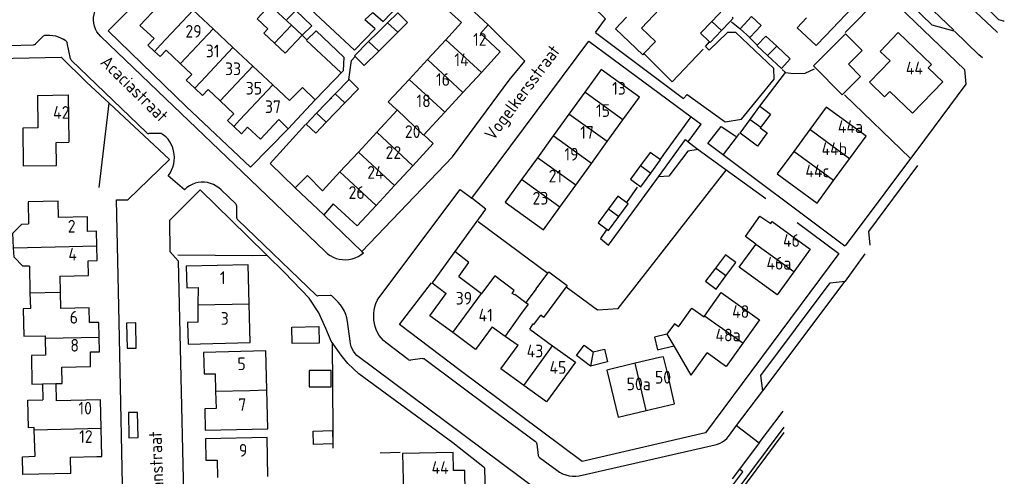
# Model space of a CAD drawing. Header units: metres. Extents: x 233874 to 239264, y 443832 to 448222.
# Tile 17 of 195: x 235476 to 235670, y 444212 to 444303. Entities that reach past the tile are written whole.
import ezdxf

# ---------------------------------------------------------------- set-up
doc = ezdxf.new("R2010")
doc.units = ezdxf.units.M
doc.header["$MEASUREMENT"] = 0
for name, color, linetype in [('BIJGEBOUW', 4, 'Continuous'), ('DAKRAND', 4, 'Continuous'), ('DAKRAND-BYG', 4, 'Continuous'), ('HEG', 253, 'Continuous'), ('HEK', 253, 'Continuous'), ('HOOFDGEBOUW', 4, 'Continuous'), ('HUISNUMMER', 253, 'Continuous'), ('KANTVERH', 253, 'Continuous'), ('RASTER', 253, 'Continuous'), ('STRAATNAAM', 253, 'Continuous'), ('TUSSENMUUR', 253, 'Continuous')]:
    doc.layers.add(name, color=color, linetype=linetype)
doc.styles.get("Standard").update_dxf_attribs({"font": 'iso.shx'})

msp = doc.modelspace()

# ---------------------------------------------------------------- linework, layer by layer
at = {"layer": 'BIJGEBOUW'}
for p, q in [((235600.44, 444272.27), (235602.33, 444274.85)), ((235594.13, 444263.71), (235595.96, 444266.2)), ((235615.23, 444251.96), (235617.21, 444254.63)), ((235591.92, 444235.02), (235588.53, 444234.12))]:
    msp.add_line(p, q, dxfattribs=at)
for points in [[(235602.33, 444274.85), (235600.29, 444276.35), (235598.38, 444273.76)], [(235598.38, 444273.76), (235596.41, 444271.08), (235598.45, 444269.57), (235600.44, 444272.27)], [(235595.96, 444266.2), (235593.92, 444267.71), (235592.07, 444265.2)], [(235592.07, 444265.2), (235590.04, 444262.44), (235592.08, 444260.93), (235594.13, 444263.71)], [(235617.21, 444254.63), (235615.17, 444256.15), (235613.17, 444253.48)], [(235613.17, 444253.48), (235611.25, 444250.9), (235613.3, 444249.37), (235615.23, 444251.96)], [(235588.53, 444234.12), (235588.53, 444234.12), (235585.77, 444236.25), (235587.28, 444238.29), (235589.08, 444236.95)], [(235589.08, 444236.95), (235591.3, 444237.49), (235591.92, 444235.02)]]:
    msp.add_lwpolyline(points, dxfattribs=at)
at = {"layer": 'DAKRAND'}
for p, q in [((235568.37, 444301.51), (235566.85, 444299.79)), ((235535.96, 444264), (235530.35, 444269.38)), ((235537.81, 444266.22), (235535.96, 444264)), ((235577.83, 444249.42), (235580.13, 444252.53)), ((235577.83, 444249.42), (235575.83, 444246.71)), ((235569.18, 444241.92), (235571.71, 444240.1)), ((235576.56, 444241.45), (235577.28, 444242.48)), ((235571.71, 444240.1), (235574.27, 444238.27))]:
    msp.add_line(p, q, dxfattribs=at)
for points in [[(235563.13, 444301.97), (235560.5, 444304.37), (235562.75, 444306.81)], [(235562.75, 444306.81), (235562.77, 444306.79), (235568.37, 444301.51)], [(235599.1, 444295.88), (235598.86, 444295.62), (235593.45, 444300.74), (235595.66, 444303.06)], [(235634.88, 444299.38), (235633.03, 444297.43), (235629.32, 444300.95), (235631.17, 444302.9)], [(235598.6, 444300.86), (235601.35, 444298.25), (235599.1, 444295.88)], [(235527.11, 444282.81), (235528.96, 444281.02), (235534.29, 444286.72), (235531.75, 444289.17), (235529.21, 444286.59)], [(235530.35, 444269.38), (235532.73, 444271.79), (235535.73, 444268.77)], [(235621.17, 444258.23), (235619.08, 444259.73), (235621.92, 444263.74), (235624.09, 444262.28)], [(235474.81, 444257.53), (235474.66, 444260.39), (235476.41, 444262.19), (235477.76, 444262.22)], [(235477.93, 444253.9), (235476.63, 444253.91), (235474.9, 444255.65), (235474.81, 444257.53)], [(235562.58, 444251.83), (235564.55, 444254.6), (235561.79, 444256.76), (235557.33, 444250.59), (235560.11, 444248.49)], [(235573.55, 444248.2), (235573.11, 444248.52), (235573.53, 444249.11), (235569.66, 444251.97), (235567.08, 444248.5)], [(235580.13, 444252.53), (235580.31, 444252.78), (235583.97, 444250.08), (235583.78, 444249.82)], [(235583.78, 444249.82), (235579.31, 444243.76), (235578.73, 444244.19)], [(235478.11, 444245.54), (235476.69, 444245.49), (235476.84, 444240.07), (235481.03, 444240.14)], [(235605.91, 444241.9), (235608.54, 444245.6), (235610.95, 444243.89)], [(235478.86, 444221.61), (235478.85, 444222.02), (235477.77, 444222), (235477.64, 444227.45), (235480.58, 444227.52)], [(235486.08, 444212.99), (235476.64, 444212.75), (235476.55, 444216.27), (235479.06, 444216.37), (235478.86, 444221.61)]]:
    msp.add_lwpolyline(points, dxfattribs=at)
at = {"layer": 'DAKRAND-BYG'}
for p, q in [((235614.77, 444304.62), (235612.46, 444302.2)), ((235614.36, 444300.4), (235616.09, 444302.21)), ((235544.81, 444298.21), (235546.64, 444300.02)), ((235550.58, 444300.05), (235546.83, 444296.32)), ((235626.19, 444292.9), (235623.48, 444295.44)), ((235534.55, 444284.06), (235538.21, 444287.87)), ((235540.13, 444286.1), (235536.46, 444282.28)), ((235532.52, 444281.94), (235534.55, 444284.06)), ((235618.04, 444280.12), (235620.02, 444282.83)), ((235534.99, 444241.95), (235535.04, 444238.68)), ((235533.86, 444221.31), (235537.67, 444221.44))]:
    msp.add_line(p, q, dxfattribs=at)
for points in [[(235522.82, 444302.7), (235525.36, 444305.42), (235529.6, 444301.47)], [(235548.55, 444301.92), (235550.56, 444303.92), (235552.5, 444301.96), (235550.58, 444300.05)], [(235526.24, 444297.89), (235524.14, 444299.86), (235524.94, 444300.72), (235522.82, 444302.7)], [(235529.6, 444301.47), (235531.72, 444299.48), (235528.36, 444295.9), (235526.24, 444297.89)], [(235546.64, 444300.02), (235548.19, 444301.57), (235548.55, 444301.92)], [(235612.46, 444302.2), (235610.23, 444299.87), (235611.94, 444298.23)], [(235616.09, 444302.21), (235616.67, 444302.81), (235616.46, 444303.01)], [(235618.07, 444300.76), (235620.28, 444303.16), (235622.19, 444301.39), (235619.97, 444299), (235618.07, 444300.76)], [(235611.94, 444298.23), (235612.12, 444298.06), (235614.36, 444300.4)], [(235638.19, 444287.72), (235632.49, 444293.4), (235638.8, 444299.72), (235642.09, 444296.43), (235639.39, 444293.73), (235641.8, 444291.34), (235638.19, 444287.72)], [(235546.83, 444296.32), (235543.96, 444293.47), (235542.01, 444295.43), (235544.81, 444298.21)], [(235623.48, 444295.44), (235621.36, 444297.43), (235623.13, 444299.31), (235625.26, 444297.31)], [(235625.26, 444297.31), (235627.95, 444294.78), (235626.19, 444292.9)], [(235538.21, 444287.87), (235540.94, 444290.71), (235542.82, 444288.9), (235540.13, 444286.1)], [(235620.02, 444282.83), (235621.93, 444285.44), (235624.02, 444283.91), (235622.12, 444281.3)], [(235536.46, 444282.28), (235534.4, 444280.13), (235532.52, 444281.94)], [(235622.12, 444281.3), (235622.03, 444281.19), (235623.39, 444280.19), (235621.49, 444277.6), (235618.04, 444280.12)], [(235535.04, 444238.68), (235529.71, 444238.61), (235529.67, 444241.87), (235534.99, 444241.95)], [(235537.42, 444233.28), (235533.09, 444233.3), (235533.07, 444230.08), (235537.41, 444230.06), (235537.42, 444233.28)], [(235537.67, 444221.44), (235537.76, 444218.85), (235533.95, 444218.71), (235533.86, 444221.31)]]:
    msp.add_lwpolyline(points, dxfattribs=at)
at = {"layer": 'HEG'}
for p, q in [((235638.74, 444299.98), (235646.45, 444307.8)), ((235532.55, 444298.46), (235539.33, 444292.11)), ((235491.71, 444269.43), (235493.67, 444286.03)), ((235638.6, 444287.69), (235651.61, 444275.18)), ((235507.21, 444256.12), (235521.91, 444256))]:
    msp.add_line(p, q, dxfattribs=at)
at = {"layer": 'HEK'}
for p, q in [((235614.77, 444275.95), (235617.52, 444279.53)), ((235617.52, 444279.53), (235617.9, 444280.09)), ((235566.41, 444262.69), (235580.13, 444252.53)), ((235521.91, 444256), (235524.74, 444256.04)), ((235551.02, 444217.11), (235547.1, 444216.97))]:
    msp.add_line(p, q, dxfattribs=at)
for points in [[(235599.1, 444295.88), (235604.63, 444290.3), (235610.74, 444296.72)], [(235583.78, 444249.82), (235589.95, 444245.25), (235593.99, 444245.52), (235615.32, 444272.82)], [(235537.61, 444238.85), (235537.74, 444221.6), (235537.77, 444217.98)]]:
    msp.add_lwpolyline(points, dxfattribs=at)
at = {"layer": 'HOOFDGEBOUW'}
for p, q in [((235514.13, 444300.73), (235510.2, 444304.41)), ((235598.6, 444300.86), (235602.13, 444304.59)), ((235563.13, 444301.97), (235560.01, 444298.59)), ((235518.06, 444297.04), (235514.13, 444300.73)), ((235570.77, 444296.16), (235566.85, 444299.79)), ((235560.01, 444298.59), (235556.39, 444294.68)), ((235521.99, 444293.36), (235518.06, 444297.04)), ((235567.03, 444292.11), (235570.77, 444296.16)), ((235556.39, 444294.68), (235552.78, 444290.76)), ((235525.92, 444289.67), (235521.99, 444293.36)), ((235563.41, 444288.19), (235567.03, 444292.11)), ((235552.78, 444290.76), (235548.65, 444286.29)), ((235529.21, 444286.59), (235525.92, 444289.67)), ((235559.8, 444284.28), (235563.41, 444288.19)), ((235587.41, 444288.24), (235584.3, 444283.92)), ((235479.52, 444287.6), (235479.61, 444281.19)), ((235594.96, 444282.78), (235598.19, 444287.26)), ((235550.41, 444284.66), (235546.4, 444280.31)), ((235555.67, 444279.81), (235559.8, 444284.28)), ((235584.3, 444283.92), (235581.18, 444279.61)), ((235591.85, 444278.47), (235594.96, 444282.78)), ((235546.4, 444280.31), (235542.78, 444276.4)), ((235631.77, 444280.84), (235628.62, 444276.54)), ((235483.21, 444278.32), (235485.7, 444278.35)), ((235581.18, 444279.61), (235578.07, 444275.3)), ((235588.74, 444274.16), (235591.85, 444278.47)), ((235639.62, 444275.09), (235642.88, 444279.54)), ((235542.78, 444276.4), (235539.16, 444272.48)), ((235578.07, 444275.3), (235574.96, 444270.99)), ((235636.47, 444270.79), (235639.62, 444275.09)), ((235539.16, 444272.48), (235535.73, 444268.77)), ((235549.92, 444269.81), (235553.53, 444273.72)), ((235585.63, 444269.85), (235588.74, 444274.16)), ((235546.3, 444265.89), (235549.92, 444269.81)), ((235582.52, 444265.54), (235585.63, 444269.85)), ((235491.3, 444254.98), (235491.23, 444257.89)), ((235621.13, 444258.17), (235621.17, 444258.23)), ((235631.89, 444257.24), (235628.64, 444252.74)), ((235477.93, 444253.9), (235478.04, 444248.61)), ((235483.9, 444251.94), (235483.96, 444248.73)), ((235562.58, 444251.83), (235567.08, 444248.5)), ((235478.04, 444248.61), (235478.11, 444245.54)), ((235483.96, 444248.73), (235484.03, 444245.53)), ((235521.43, 444238.79), (235521.25, 444246.47)), ((235610.95, 444243.89), (235611.06, 444244.04)), ((235621.88, 444243.32), (235618.6, 444238.69)), ((235576.56, 444241.45), (235581.06, 444238.19)), ((235481.03, 444240.14), (235481.04, 444239.68)), ((235481.04, 444239.68), (235481.11, 444236.32)), ((235491.72, 444236.99), (235491.65, 444239.9)), ((235581.06, 444238.19), (235585.57, 444234.93)), ((235601.79, 444237.4), (235604.98, 444238.15)), ((235604.98, 444238.15), (235605.02, 444238.16)), ((235608.43, 444232.38), (235605.02, 444238.16)), ((235602.16, 444235.83), (235597.37, 444234.71)), ((235608.43, 444232.38), (235611.53, 444236.75)), ((235614.99, 444234.3), (235611.53, 444236.75)), ((235605.14, 444226.72), (235603.77, 444232.54)), ((235480.5, 444230.64), (235480.58, 444227.52)), ((235483.14, 444230.71), (235483.22, 444227.29)), ((235524.92, 444221.8), (235524.74, 444229.46)), ((235599.56, 444225.41), (235605.14, 444226.72)), ((235492.21, 444216.32), (235492.07, 444221.91)), ((235486, 444216.16), (235491.25, 444216.29)), ((235486.08, 444212.99), (235486, 444216.16)), ((235491.25, 444216.29), (235492.21, 444216.32))]:
    msp.add_line(p, q, dxfattribs=at)
for points in [[(235637.49, 444310.18), (235641.51, 444306.35), (235634.88, 444299.38)], [(235503.3, 444305.22), (235499.73, 444301.42), (235502.51, 444298.83), (235501.27, 444297.51), (235502.58, 444296.29)], [(235657.99, 444290.3), (235655.14, 444293.03), (235655.79, 444293.71), (235649.22, 444300.02), (235645.64, 444296.29), (235647.61, 444294.41), (235643.57, 444290.2), (235646.54, 444287.34), (235647.54, 444288.39), (235652.03, 444284.08), (235657.99, 444290.3)], [(235502.58, 444296.29), (235503.7, 444295.24), (235504.87, 444296.5), (235507.68, 444293.86)], [(235507.68, 444293.86), (235509.94, 444291.75), (235508.86, 444290.59), (235510.54, 444289.02)], [(235598.19, 444287.26), (235590.64, 444292.71), (235587.41, 444288.24)], [(235510.54, 444289.02), (235512.06, 444287.58), (235513.15, 444288.74), (235515.55, 444286.49)], [(235479.52, 444287.6), (235485.54, 444287.7), (235485.7, 444278.35)], [(235515.55, 444286.49), (235518.22, 444283.98), (235516.95, 444282.62), (235518.2, 444281.44)], [(235548.65, 444286.29), (235548.65, 444286.29), (235550.41, 444284.66)], [(235642.88, 444279.54), (235635.03, 444285.29), (235631.77, 444280.84)], [(235518.2, 444281.44), (235519.72, 444280.01), (235520.94, 444281.31), (235523.48, 444278.94), (235527.11, 444282.81)], [(235479.61, 444281.19), (235476.61, 444281.15), (235476.71, 444273.66), (235483.27, 444273.74), (235483.21, 444278.32)], [(235553.53, 444273.72), (235557.55, 444278.07), (235555.67, 444279.81)], [(235628.62, 444276.54), (235625.36, 444272.09), (235633.21, 444266.34), (235636.47, 444270.79)], [(235574.96, 444270.99), (235571.74, 444266.52), (235579.29, 444261.07), (235582.52, 444265.54)], [(235483.65, 444263.5), (235483.58, 444266.71), (235477.67, 444266.59), (235477.76, 444262.22)], [(235537.81, 444266.22), (235542.55, 444261.84), (235546.3, 444265.89)], [(235491.23, 444257.89), (235491.17, 444260.77), (235489.41, 444260.73), (235489.35, 444263.62), (235483.65, 444263.5)], [(235624.09, 444262.28), (235624.38, 444262.68), (235631.89, 444257.24)], [(235628.64, 444252.74), (235625.38, 444248.24), (235617.87, 444253.67), (235621.13, 444258.17)], [(235483.9, 444251.94), (235489.59, 444252.06), (235489.53, 444254.95), (235491.3, 444254.98)], [(235521.25, 444246.47), (235521.07, 444254.15), (235508.86, 444253.89), (235508.98, 444249.64), (235511.2, 444249.7), (235511.16, 444246.23)], [(235561.38, 444240.79), (235556.88, 444244.11), (235560.11, 444248.49)], [(235573.55, 444248.2), (235573.64, 444248.33), (235575.83, 444246.71)], [(235611.06, 444244.04), (235614.34, 444248.67), (235621.88, 444243.32)], [(235491.65, 444239.9), (235491.59, 444242.78), (235489.79, 444242.75), (235489.73, 444245.65), (235484.03, 444245.53)], [(235511.16, 444246.23), (235511.12, 444242.86), (235509.12, 444242.75), (235509.21, 444238.5), (235521.43, 444238.79)], [(235577.28, 444242.48), (235577.4, 444242.39), (235578.73, 444244.19)], [(235569.18, 444241.92), (235565.88, 444237.46), (235561.38, 444240.79)], [(235605.91, 444241.9), (235605.12, 444242.49), (235603.6, 444240.46), (235603.6, 444240.46)], [(235603.6, 444240.46), (235601.2, 444239.88), (235601.79, 444237.4)], [(235575.38, 444230.34), (235570.88, 444233.6), (235574.27, 444238.27)], [(235618.6, 444238.69), (235615.32, 444234.06), (235614.99, 444234.3)], [(235481.11, 444236.32), (235478.31, 444236.26), (235478.43, 444230.6), (235480.5, 444230.64)], [(235484.29, 444233.96), (235490, 444234.08), (235489.94, 444236.96), (235491.72, 444236.99)], [(235524.74, 444229.46), (235524.57, 444237.15), (235512.25, 444236.87), (235512.39, 444232.65), (235514.52, 444232.65), (235514.62, 444229.23)], [(235603.77, 444232.54), (235602.95, 444236.02), (235602.16, 444235.83)], [(235483.14, 444230.71), (235484.36, 444230.73), (235484.29, 444233.96)], [(235585.57, 444234.93), (235579.89, 444227.08), (235575.38, 444230.34)], [(235597.37, 444234.71), (235591.8, 444233.39), (235593.98, 444224.09), (235599.56, 444225.41)], [(235514.62, 444229.23), (235514.72, 444225.81), (235512.51, 444225.76), (235512.6, 444221.51), (235524.92, 444221.8)], [(235492.07, 444221.91), (235491.92, 444227.51), (235483.22, 444227.29)], [(235524.95, 444212.37), (235524.8, 444220.05), (235512.65, 444219.81), (235512.73, 444215.59), (235514.92, 444215.61), (235515, 444212.17)], [(235563.87, 444209.29), (235563.75, 444213.54), (235561.52, 444213.53), (235561.47, 444217.11), (235551.49, 444216.91), (235551.66, 444209.03), (235563.87, 444209.29)]]:
    msp.add_lwpolyline(points, dxfattribs=at)
at = {"layer": 'KANTVERH'}
for p, q in [((235640.21, 444319.6), (235660.21, 444300.46)), ((235568.37, 444301.51), (235569.1, 444300.82)), ((235616.35, 444302.12), (235617.99, 444300.82)), ((235481.14, 444299.51), (235481.98, 444299.48)), ((235479.15, 444297.76), (235480.69, 444299.33)), ((235485.11, 444298.35), (235484.55, 444298.71)), ((235486, 444294.83), (235485.36, 444297.97)), ((235565.13, 444267.3), (235588.25, 444298.3)), ((235588.25, 444298.3), (235608.43, 444283.37)), ((235619.84, 444299.08), (235621.38, 444297.57)), ((235501.03, 444280.25), (235486.17, 444294.52)), ((235505.53, 444274.97), (235493.67, 444286.03)), ((235537.09, 444286.76), (235537.56, 444287.2)), ((235603.04, 444275.9), (235608.43, 444283.37)), ((235608.43, 444283.37), (235610.4, 444281.91)), ((235521.52, 444273.43), (235528.96, 444281.02)), ((235525.38, 444274.15), (235532.34, 444281.82)), ((235607.83, 444278.46), (235610.4, 444281.91)), ((235503.74, 444280.08), (235501.44, 444280.08)), ((235504.83, 444279.42), (235504.1, 444279.97)), ((235607.83, 444278.46), (235609.75, 444276.9)), ((235505.53, 444274.97), (235497.33, 444267)), ((235602.27, 444274.88), (235603.04, 444275.9)), ((235525.38, 444274.15), (235530.35, 444269.38)), ((235508.5, 444268.98), (235505.3, 444271.73)), ((235511.57, 444268.98), (235505.57, 444262.93)), ((235518.62, 444266.18), (235515.72, 444268.93)), ((235595.72, 444266.45), (235597.83, 444269.46)), ((235518.83, 444263.44), (235518.8, 444265.75)), ((235534.44, 444248.17), (235519.01, 444263.02)), ((235535.96, 444264), (235543.45, 444256.8)), ((235543.45, 444256.8), (235543.78, 444256.49)), ((235622.54, 444229.29), (235638.78, 444250.92)), ((235537.23, 444248.11), (235534.88, 444248)), ((235538.8, 444246.77), (235537.69, 444247.93)), ((235541.17, 444239.07), (235540.62, 444242.98)), ((235552.63, 444235.47), (235548.21, 444238.82)), ((235555.44, 444235.68), (235553.07, 444235.35)), ((235622.54, 444229.29), (235622.11, 444232.28)), ((235617.37, 444222.47), (235622.54, 444229.29)), ((235621.84, 444219.03), (235626.57, 444225.24)), ((235615.75, 444220.28), (235617.37, 444222.47)), ((235617.37, 444222.47), (235621.84, 444219.03)), ((235617.57, 444208.75), (235626.71, 444221.04)), ((235577.96, 444218.85), (235578.26, 444216.54)), ((235621.84, 444219.03), (235617.93, 444213.79)), ((235578.5, 444216.14), (235581.89, 444213.61)), ((235617.93, 444213.79), (235616.51, 444211.89))]:
    msp.add_line(p, q, dxfattribs=at)
for points in [[(235566.59, 444385.66), (235567.89, 444384.4), (235567.13, 444383.61), (235581.6, 444369.68), (235584.71, 444372.71), (235584.96, 444372.72), (235585.11, 444372.63), (235592.1, 444365.99), (235604.75, 444353.72), (235620.27, 444338.99), (235616.67, 444335.54), (235631.27, 444321.54), (235634.47, 444324.83), (235634.62, 444324.83), (235640.11, 444319.65), (235640.46, 444316.46), (235655.83, 444301.53), (235660.21, 444300.36)], [(235668.81, 444300.02), (235668.76, 444300.06), (235653.86, 444314.11), (235640.03, 444327.49), (235625.28, 444341.69), (235624.39, 444342.96), (235623.75, 444344.34), (235623.46, 444345.73), (235623.42, 444347.23), (235623.44, 444348.33), (235623.71, 444349.28), (235624.23, 444350.4), (235625, 444351.37), (235625.77, 444352.04), (235639.98, 444366.74)], [(235670.14, 444302.24), (235669.99, 444302.24), (235669.04, 444302.52), (235664.66, 444307.08), (235629.97, 444340.08), (235627.1, 444342.79), (235626.42, 444343.62), (235625.95, 444344.21), (235625.48, 444344.99), (235625.45, 444346.09), (235625.47, 444347.14), (235625.64, 444348.24), (235626.05, 444349.45), (235626.83, 444350.33), (235640.35, 444364.31), (235648.53, 444356.11)], [(235589.51, 444300), (235591.51, 444302.69), (235586.52, 444307.63), (235600, 444321.37), (235599.18, 444322.19), (235612.88, 444336.64), (235631.29, 444318.94), (235633.19, 444320.74), (235662.28, 444292.73), (235662.57, 444289.84), (235654.4, 444278.81), (235638.78, 444257.92)], [(235557.17, 444312.12), (235552.7, 444316.33), (235549.89, 444313.4), (235552.46, 444310.93), (235550.18, 444308.52), (235547.52, 444310.83), (235549.11, 444312.78), (235544.02, 444317.53), (235542.87, 444317.59), (235538.61, 444313.22), (235540.61, 444311.23), (235539.88, 444310.66), (235538.03, 444312.45), (235532.4, 444306.79), (235532.44, 444305.5), (235541.99, 444296.54), (235546.07, 444300.7), (235544.07, 444302.49), (235545.62, 444303.94), (235547.67, 444302.15), (235557.17, 444312.12)], [(235500.94, 444307.83), (235493.48, 444300.31), (235508.86, 444285.37), (235521.52, 444273.43)], [(235492, 444299.24), (235491.59, 444299.67), (235491.25, 444300.16), (235490.98, 444300.68), (235490.77, 444301.24), (235490.63, 444301.82), (235490.57, 444302.41), (235490.59, 444303), (235490.68, 444303.59), (235490.85, 444304.16), (235491.08, 444304.7), (235491.39, 444305.21), (235491.76, 444305.67)], [(235528.68, 444302.59), (235530.48, 444304.34), (235533.61, 444301.34), (235531.72, 444299.48), (235532.64, 444298.56), (235534.49, 444300.36), (235539.94, 444295.13), (235539.77, 444292.47), (235534.29, 444286.72)], [(235480.69, 444299.33), (235480.83, 444299.43), (235480.98, 444299.49), (235481.14, 444299.51)], [(235543.45, 444256.8), (235561.34, 444275.48), (235572.54, 444290.59), (235575.58, 444294.37), (235569.1, 444300.82)], [(235589.51, 444300), (235606.86, 444286.95), (235607.58, 444287.77), (235615.08, 444282.4), (235618.32, 444282.9), (235624.78, 444290.78), (235624.72, 444292.87), (235617.21, 444299.99), (235615.57, 444300), (235611.97, 444296.49), (235611.2, 444297.27), (235612.02, 444298.14)], [(235665.82, 444295.02), (235665.09, 444295.61), (235660.31, 444300.26)], [(235448.4, 444296.83), (235463.86, 444297.2), (235478.74, 444297.58)], [(235479.15, 444297.76), (235479.03, 444297.66), (235478.89, 444297.6), (235478.74, 444297.58)], [(235481.98, 444299.48), (235482.52, 444299.43), (235483.05, 444299.33), (235483.57, 444299.17), (235484.07, 444298.97), (235484.55, 444298.71)], [(235485.11, 444298.35), (235485.22, 444298.24), (235485.31, 444298.12), (235485.36, 444297.97)], [(235536.26, 444256.78), (235519.88, 444272.52), (235504.82, 444286.94), (235492, 444299.24)], [(235440.11, 444292.83), (235441.64, 444294.3), (235458.84, 444294.61), (235484.17, 444295.16)], [(235493.67, 444286.03), (235489.2, 444290.19), (235484.17, 444295.16)], [(235486, 444294.83), (235486.07, 444294.66), (235486.17, 444294.52)], [(235540.92, 444290.71), (235541.4, 444294.47), (235542.08, 444295.19)], [(235621.94, 444285.45), (235626.98, 444292.14), (235626.32, 444292.72)], [(235439.49, 444291.35), (235439.99, 444262.38), (235440.36, 444244.55), (235441.4, 444198.65), (235441.46, 444195.91), (235443.44, 444193.94), (235447.49, 444194.02), (235492.59, 444194.9), (235494.59, 444194.94), (235496.57, 444197.03), (235496.48, 444201.18), (235495.59, 444242.87), (235495.08, 444266.96), (235497.33, 444267)], [(235501.03, 444280.25), (235501.15, 444280.16), (235501.29, 444280.1), (235501.44, 444280.08)], [(235638.73, 444257.82), (235611.66, 444278.1), (235614.31, 444281.43), (235617.22, 444279.52)], [(235504.1, 444279.97), (235503.93, 444280.05), (235503.74, 444280.08)], [(235505.3, 444271.73), (235505.66, 444272.26), (235505.97, 444272.83), (235506.2, 444273.43), (235506.37, 444274.06), (235506.48, 444274.7), (235506.51, 444275.34), (235506.47, 444275.98), (235506.36, 444276.62), (235506.18, 444277.24), (235505.93, 444277.84), (235505.63, 444278.41), (235505.26, 444278.94), (235504.83, 444279.42)], [(235601.93, 444271.5), (235607.3, 444278.89), (235607.83, 444278.46)], [(235609.75, 444276.9), (235607.76, 444276.59), (235604.01, 444271.64), (235601.93, 444271.5)], [(235609.75, 444276.9), (235615.01, 444273.11), (235623.12, 444267.21)], [(235643.71, 444258.01), (235643.44, 444260.76), (235653.12, 444273.77)], [(235515.72, 444268.93), (235515.27, 444269.35), (235514.76, 444269.71), (235514.22, 444270), (235513.64, 444270.23), (235513.05, 444270.39), (235512.43, 444270.47), (235511.81, 444270.47), (235511.2, 444270.4), (235510.6, 444270.25), (235510.02, 444270.03), (235509.47, 444269.75), (235508.96, 444269.39), (235508.5, 444268.98)], [(235591.3, 444258.72), (235592.11, 444258), (235601.93, 444271.5)], [(235524.74, 444256.04), (235520.93, 444259.8), (235511.57, 444268.98)], [(235546.84, 444247.66), (235562.86, 444269.05), (235565.13, 444267.3)], [(235561.84, 444256.81), (235567.94, 444265.13), (235565.13, 444267.3)], [(235518.8, 444265.75), (235518.78, 444265.91), (235518.72, 444266.06), (235518.62, 444266.18)], [(235505.57, 444262.93), (235505.6, 444256.77), (235507.24, 444254.95), (235508.76, 444188.88), (235506.3, 444186.54), (235506.85, 444159.34), (235499.9, 444159.19), (235499.46, 444181.27)], [(235518.83, 444263.44), (235518.85, 444263.29), (235518.91, 444263.14), (235519.01, 444263.02)], [(235629.3, 444262.49), (235637.53, 444256.39), (235618.45, 444230.7), (235611.24, 444221), (235586.93, 444215.34), (235562.88, 444233.27), (235550.88, 444242.35), (235557.23, 444250.59)], [(235591.74, 444261.18), (235590.54, 444259.35), (235591.3, 444258.72)], [(235537.61, 444238.85), (235537.45, 444239.06), (235536.4, 444241.58), (235535.02, 444244.67), (235533.07, 444247.6), (235528.19, 444252.63), (235524.74, 444256.04)], [(235536.26, 444256.78), (235536.73, 444256.35), (235537.25, 444255.98), (235537.81, 444255.67), (235538.4, 444255.43), (235539.02, 444255.26), (235539.64, 444255.17), (235540.28, 444255.14), (235540.92, 444255.19), (235541.54, 444255.31), (235542.15, 444255.51), (235542.73, 444255.77), (235543.27, 444256.1), (235543.78, 444256.49)], [(235638.78, 444250.92), (235638.83, 444250.93), (235642.7, 444256.34)], [(235622.11, 444232.28), (235635.8, 444250.59), (235638.78, 444250.92)], [(235534.44, 444248.17), (235534.57, 444248.07), (235534.72, 444248.02), (235534.88, 444248)], [(235537.69, 444247.93), (235537.55, 444248.03), (235537.4, 444248.09), (235537.23, 444248.11)], [(235545.86, 444243.89), (235545.85, 444244.55), (235545.91, 444245.21), (235546.04, 444245.86), (235546.24, 444246.49), (235546.51, 444247.09), (235546.84, 444247.66)], [(235540.62, 444242.98), (235540.49, 444243.68), (235540.29, 444244.37), (235540.02, 444245.02), (235539.67, 444245.65), (235539.27, 444246.23), (235538.8, 444246.77)], [(235548.21, 444238.82), (235547.72, 444239.24), (235547.28, 444239.71), (235546.89, 444240.22), (235546.56, 444240.78), (235546.29, 444241.36), (235546.08, 444241.97), (235545.94, 444242.6), (235545.86, 444243.24), (235545.86, 444243.89)], [(235499, 444237.72), (235498.9, 444242.67), (235497.1, 444242.63), (235497.2, 444237.68), (235499, 444237.72)], [(235567.63, 444214.09), (235561.44, 444219.01), (235542.9, 444232.64), (235540.7, 444234.67), (235539.41, 444236.35), (235537.61, 444238.85)], [(235542.49, 444236.27), (235542.14, 444236.66), (235541.84, 444237.09), (235541.58, 444237.55), (235541.39, 444238.04), (235541.25, 444238.55), (235541.17, 444239.07)], [(235582.48, 444206.38), (235567.26, 444217.74), (235542.49, 444236.27)], [(235552.63, 444235.47), (235552.76, 444235.39), (235552.92, 444235.35), (235553.07, 444235.35)], [(235555.44, 444235.68), (235555.6, 444235.68), (235555.74, 444235.64), (235555.88, 444235.56)], [(235555.88, 444235.56), (235568.92, 444225.78), (235577.72, 444219.25)], [(235499.36, 444220.07), (235499.25, 444225.02), (235497.45, 444224.98), (235497.56, 444220.03), (235499.36, 444220.07)], [(235626.67, 444222.14), (235617.01, 444209.17), (235617.57, 444208.75)], [(235613.11, 444218.61), (235613.62, 444218.76), (235614.11, 444218.96), (235614.57, 444219.21), (235615.01, 444219.52), (235615.4, 444219.88), (235615.75, 444220.28)], [(235577.72, 444219.25), (235577.84, 444219.14), (235577.92, 444219), (235577.96, 444218.85)], [(235586.32, 444212.51), (235601.05, 444215.88), (235613.11, 444218.61)], [(235578.26, 444216.54), (235578.31, 444216.38), (235578.39, 444216.25), (235578.5, 444216.14)], [(235567.63, 444214.09), (235568.11, 444195.14), (235568.46, 444176.16), (235568.81, 444160.72), (235563.65, 444153.82)], [(235581.89, 444213.61), (235582.44, 444213.24), (235583.04, 444212.93), (235583.67, 444212.69), (235584.32, 444212.53), (235584.98, 444212.44), (235585.65, 444212.44), (235586.32, 444212.51)], [(235594.47, 444208.82), (235597.79, 444206.59), (235616.84, 444210.92), (235618.6, 444213.3), (235617.93, 444213.79)]]:
    msp.add_lwpolyline(points, dxfattribs=at)
at = {"layer": 'RASTER'}
msp.add_lwpolyline([(235627.04, 444292.09), (235628.49, 444291.89), (235630.89, 444292.01), (235632.71, 444292.81)], dxfattribs=at)
at = {"layer": 'TUSSENMUUR'}
for p, q in [((235503.8, 444297.58), (235510.2, 444304.41)), ((235526.24, 444297.89), (235529.6, 444301.47)), ((235550.58, 444300.05), (235548.55, 444301.92)), ((235612.46, 444302.2), (235614.36, 444300.4)), ((235507.7, 444293.88), (235514.13, 444300.73)), ((235503.8, 444297.58), (235502.58, 444296.29)), ((235546.83, 444296.32), (235544.81, 444298.21)), ((235560.01, 444298.59), (235567.03, 444292.11)), ((235511.72, 444290.28), (235518.06, 444297.04)), ((235625.26, 444297.31), (235623.48, 444295.44)), ((235507.7, 444293.88), (235507.68, 444293.86)), ((235556.39, 444294.68), (235563.41, 444288.19)), ((235515.55, 444286.49), (235521.99, 444293.36)), ((235511.72, 444290.28), (235510.54, 444289.02)), ((235552.78, 444290.76), (235559.8, 444284.28)), ((235519.44, 444282.76), (235525.92, 444289.67)), ((235540.13, 444286.1), (235538.21, 444287.87)), ((235594.96, 444282.78), (235587.41, 444288.24)), ((235550.41, 444284.66), (235548.65, 444286.29)), ((235536.46, 444282.28), (235534.55, 444284.06)), ((235550.46, 444284.72), (235550.41, 444284.66)), ((235555.62, 444279.76), (235550.46, 444284.72)), ((235519.44, 444282.76), (235518.2, 444281.44)), ((235591.85, 444278.47), (235584.3, 444283.92)), ((235620.02, 444282.83), (235622.12, 444281.3)), ((235546.4, 444280.31), (235553.53, 444273.72)), ((235639.62, 444275.09), (235631.77, 444280.84)), ((235555.62, 444279.76), (235555.67, 444279.81)), ((235588.74, 444274.16), (235581.18, 444279.61)), ((235542.78, 444276.4), (235549.92, 444269.81)), ((235636.47, 444270.79), (235628.62, 444276.54)), ((235585.63, 444269.85), (235578.07, 444275.3)), ((235539.16, 444272.48), (235546.3, 444265.89)), ((235598.38, 444273.76), (235600.44, 444272.27)), ((235582.52, 444265.54), (235574.96, 444270.99)), ((235592.07, 444265.2), (235594.13, 444263.71)), ((235474.81, 444257.53), (235491.23, 444257.89)), ((235628.64, 444252.74), (235621.13, 444258.17)), ((235615.23, 444251.96), (235613.17, 444253.48)), ((235478.04, 444248.61), (235483.96, 444248.73)), ((235561.38, 444240.79), (235567.08, 444248.5)), ((235511.16, 444246.23), (235521.25, 444246.47)), ((235574.78, 444244.33), (235571.71, 444240.1)), ((235618.6, 444238.69), (235611.06, 444244.04)), ((235481.04, 444239.68), (235491.65, 444239.9)), ((235603.6, 444240.46), (235604.98, 444238.15)), ((235575.38, 444230.34), (235581.06, 444238.19)), ((235589.08, 444236.95), (235588.53, 444234.12)), ((235599.56, 444225.41), (235597.37, 444234.71)), ((235480.5, 444230.64), (235483.14, 444230.71)), ((235478.86, 444221.61), (235492.07, 444221.91))]:
    msp.add_line(p, q, dxfattribs=at)
for points in [[(235575.83, 444246.71), (235576.27, 444246.39), (235574.78, 444244.33)], [(235514.62, 444229.23), (235521.36, 444229.37), (235524.74, 444229.46)]]:
    msp.add_lwpolyline(points, dxfattribs=at)

# ---------------------------------------------------------------- texts
at = {"layer": 'HUISNUMMER'}
for s, p in [('29', (235508.69, 444299)), ('12', (235565.39, 444297.38)), ('31', (235512.7, 444295.11)), ('14', (235561.71, 444293.39)), ('33', (235516.5, 444291.59)), ('44', (235650.73, 444291.73)), ('16', (235558.09, 444289.48)), ('35', (235520.58, 444287.76)), ('13', (235592.81, 444287.74)), ('37', (235524.37, 444284.11)), ('18', (235554.23, 444285.27)), ('42', (235482.6, 444282.98)), ('15', (235589.63, 444283.35)), ('44a', (235637.32, 444280.19)), ('20', (235551.96, 444279.19)), ('17', (235586.52, 444279.04)), ('44b', (235634.12, 444275.81)), ('22', (235548.15, 444275.06)), ('19', (235583.41, 444274.73)), ('24', (235544.54, 444271.15)), ('21', (235580.3, 444270.42)), ('44c', (235630.92, 444271.44)), ('26', (235540.86, 444267.16)), ('23', (235577.13, 444266.05)), ('2', (235485.49, 444260.52)), ('46', (235626.51, 444257.71)), ('4', (235485.61, 444255.01)), ('46a', (235623.25, 444253.21)), ('1', (235515.49, 444250.37)), ('39', (235561.98, 444246.31)), ('41', (235566.48, 444242.98)), ('48', (235616.47, 444243.68)), ('6', (235485.88, 444242.54)), ('3', (235515.65, 444242.32)), ('48a', (235613.19, 444239.05)), ('8', (235486, 444237.02)), ('43', (235575.97, 444235.89)), ('5', (235518.94, 444233.36)), ('45', (235580.47, 444232.64)), ('50a', (235595.68, 444229.4)), ('50', (235601.26, 444230.71)), ('7', (235519.11, 444225.31)), ('10', (235487.59, 444224.61)), ('12', (235487.73, 444219.01)), ('9', (235519.24, 444216.28)), ('44', (235557.22, 444212.89))]:
    msp.add_text(s, height=2.5, dxfattribs=at).set_placement(p)
at = {"layer": 'STRAATNAAM'}
for s, rotation, p in [('Vogelkersstraat', 53.3364, (235569.43, 444278.5)), ('Acaciastraat', 315.5264, (235491.75, 444293.93)), ('Plataanstraat', 92.1211, (235504.66, 444202.78))]:
    msp.add_text(s, height=2.5, rotation=rotation, dxfattribs=at).set_placement(p)

doc.saveas('drawing.dxf')
